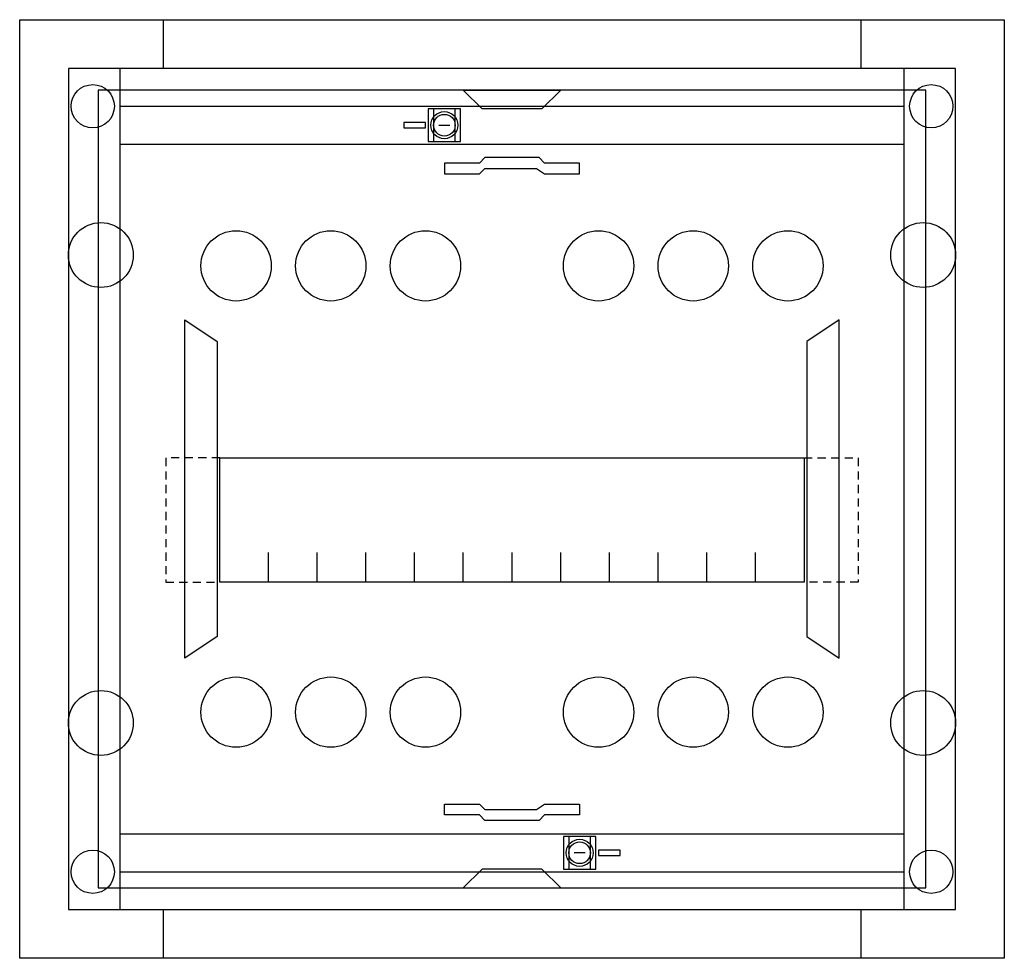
# Model space of a CAD drawing. Extents: x 0 to 36.4, y 0 to 34.7.
import ezdxf

# ---------------------------------------------------------------- set-up
doc = ezdxf.new("R2010")
doc.units = 0
doc.header["$MEASUREMENT"] = 0
doc.linetypes.add('L000000000000000000', pattern=[0])
doc.linetypes.add('L014100000032000000', pattern=[0.5, 0.3, -0.2])
doc.layers.get('0').update_dxf_attribs({"linetype": 'CONTINUOUS'})
doc.layers.add('1', color=7, linetype='CONTINUOUS')
doc.layers.add('29', color=7, linetype='CONTINUOUS')

# ---------------------------------------------------------------- blocks, each defined once
blk = doc.blocks.new('UK610B')
at = {"color": 7, "linetype": 'CONTINUOUS'}
for points in [[(36.4, 34.7), (36.4, 0), (0, 0), (0, 34.7)], [(34.6, 1.8), (34.6, 32.9), (1.8, 32.9), (1.8, 1.8)], [(32.7, 1.8), (32.7, 32.9), (3.7, 32.9), (3.7, 1.8)], [(16.3, 30.2), (16.3, 31.4), (15.1, 31.4), (15.1, 30.2)], [(16.1, 30.2), (16.1, 31.4), (15.3, 31.4), (15.3, 30.2)], [(21.3, 3.3), (21.3, 4.5), (20.1, 4.5), (20.1, 3.3)], [(21.1, 3.3), (21.1, 4.5), (20.3, 4.5), (20.3, 3.3)]]:
    blk.add_lwpolyline(points, close=True, dxfattribs=at)
for points in [[(5.3, 34.7), (5.3, 32.9)], [(31.1, 34.7), (31.1, 32.9)], [(3.7, 31.5), (32.7, 31.5)], [(3.7, 30.1), (32.7, 30.1)], [(3.7, 4.6), (32.7, 4.6)], [(3.7, 3.2), (32.7, 3.2)], [(5.3, 1.8), (5.3, 0)], [(31.1, 1.8), (31.1, 0)]]:
    blk.add_lwpolyline(points, dxfattribs=at)
at = {"color": 7, "linetype": 'L000000000000000000'}
for points in [[(6.1, 23.6), (7.3, 22.8), (7.3, 11.9), (6.1, 11.1)], [(30.3, 23.6), (29.1, 22.8), (29.1, 11.9), (30.3, 11.1)]]:
    blk.add_lwpolyline(points, close=True, dxfattribs=at)
at = {"color": 7, "linetype": 'CONTINUOUS'}
for centre, radius in [((2.7, 31.5), 0.8), ((33.7, 31.5), 0.8), ((15.7, 30.8), 0.5), ((3, 26), 1.2), ((33.4, 26), 1.2), ((3, 8.7), 1.2), ((33.4, 8.7), 1.2), ((20.7, 3.9), 0.5), ((2.7, 3.2), 0.8), ((33.7, 3.2), 0.8)]:
    blk.add_circle(centre, radius, dxfattribs=at)
at = {"color": 7, "linetype": 'L000000000000000000'}
for centre in [(8, 25.6), (11.5, 25.6), (15, 25.6), (21.4, 25.6), (24.9, 25.6), (28.4, 25.6), (8, 9.1), (11.5, 9.1), (15, 9.1), (21.4, 9.1), (24.9, 9.1), (28.4, 9.1)]:
    blk.add_circle(centre, 1.3, dxfattribs=at)
at = {"layer": '1', "color": 7, "linetype": 'CONTINUOUS'}
for points in [[(33.5, 2.6), (33.5, 32.1), (2.9, 32.1), (2.9, 2.6)], [(16.4, 32.1), (20, 32.1), (19.3, 31.4), (17.1, 31.4)], [(15, 30.7), (15, 30.9), (14.2, 30.9), (14.2, 30.7)], [(15.7, 29), (17, 29), (17.2, 29.2), (19.1, 29.2), (19.4, 29), (20.7, 29), (20.7, 29.4), (19.4, 29.4), (19.2, 29.6), (17.2, 29.6), (17, 29.4), (15.7, 29.4)], [(29, 18.5), (29, 13.9), (7.4, 13.9), (7.4, 18.5)], [(15.7, 5.7), (17, 5.7), (17.2, 5.5), (19.1, 5.5), (19.4, 5.7), (20.7, 5.7), (20.7, 5.3), (19.4, 5.3), (19.2, 5.1), (17.2, 5.1), (17, 5.3), (15.7, 5.3)], [(21.4, 4), (21.4, 3.8), (22.2, 3.8), (22.2, 4)], [(16.4, 2.6), (20, 2.6), (19.3, 3.3), (17.1, 3.3)]]:
    blk.add_lwpolyline(points, close=True, dxfattribs=at)
for points in [[(15.5, 30.8), (15.9, 30.8)], [(9.2, 13.9), (9.2, 15)], [(11, 13.9), (11, 15), (11, 15)], [(12.8, 13.9), (12.8, 15)], [(14.6, 13.9), (14.6, 15)], [(16.4, 13.9), (16.4, 15)], [(18.2, 13.9), (18.2, 15)], [(20, 13.9), (20, 15)], [(21.8, 13.9), (21.8, 15)], [(23.6, 13.9), (23.6, 15)], [(25.4, 13.9), (25.4, 15)], [(27.2, 13.9), (27.2, 15)], [(20.9, 3.9), (20.5, 3.9)]]:
    blk.add_lwpolyline(points, dxfattribs=at)
at = {"layer": '1', "color": 7, "linetype": 'L014100000032000000'}
for points in [[(7.4, 18.5), (5.4, 18.5), (5.4, 13.9), (7.4, 13.9)], [(29, 18.5), (31, 18.5), (31, 13.9), (29, 13.9)]]:
    blk.add_lwpolyline(points, dxfattribs=at)
at = {"layer": '1', "color": 7, "linetype": 'CONTINUOUS'}
for centre, radius in [((15.7, 30.8), 0.5), ((15.7, 30.8), 0.4), ((20.7, 3.9), 0.5), ((20.7, 3.9), 0.4)]:
    blk.add_circle(centre, radius, dxfattribs=at)
at = {"layer": '29', "color": 7, "linetype": 'CONTINUOUS'}
for points in [[(33.5, 2.6), (33.5, 32.1), (2.9, 32.1), (2.9, 2.6)], [(29, 18.5), (29, 13.9), (7.4, 13.9), (7.4, 18.5)]]:
    blk.add_lwpolyline(points, close=True, dxfattribs=at)
for points in [[(9.2, 13.9), (9.2, 15)], [(11, 13.9), (11, 15), (11, 15)], [(12.8, 13.9), (12.8, 15)], [(14.6, 13.9), (14.6, 15)], [(16.4, 13.9), (16.4, 15)], [(18.2, 13.9), (18.2, 15)], [(20, 13.9), (20, 15)], [(21.8, 13.9), (21.8, 15)], [(23.6, 13.9), (23.6, 15)], [(25.4, 13.9), (25.4, 15)], [(27.2, 13.9), (27.2, 15)]]:
    blk.add_lwpolyline(points, dxfattribs=at)

msp = doc.modelspace()

# ---------------------------------------------------------------- block references
msp.add_blockref('UK610B', (0, 0))

doc.saveas('drawing.dxf')
